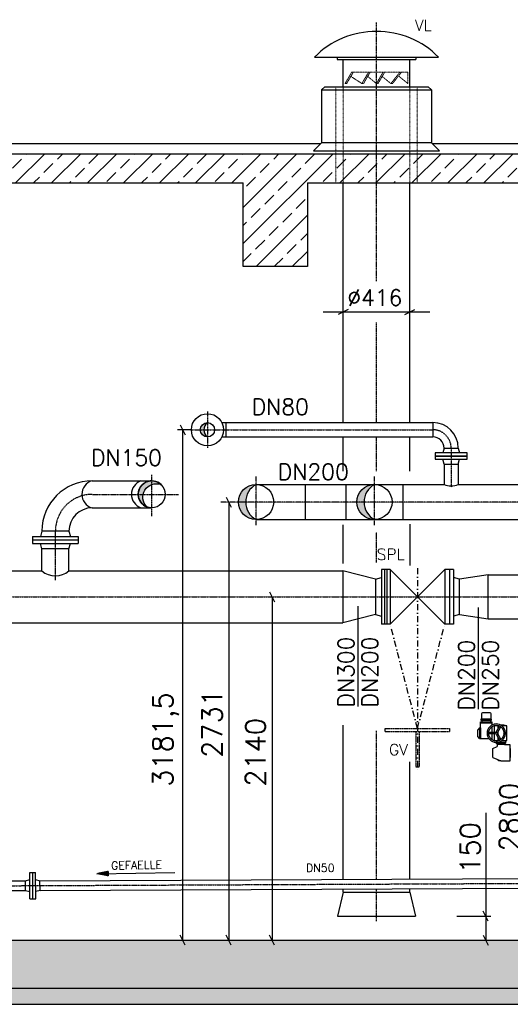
# Model space of a CAD drawing. Header units: millimetres. Extents: x -197187 to 241957296, y -45270 to 70505.
# Tile 14 of 116: x -44799 to -41744, y -34554 to -28416. Entities that reach past the tile are written whole.
import ezdxf
from ezdxf.enums import TextEntityAlignment as Align

# ---------------------------------------------------------------- set-up
doc = ezdxf.new("R2010")
doc.units = ezdxf.units.MM
doc.header["$LTSCALE"] = 0.5
for name, pattern in [('DASHDOT', [1, 0.5, -0.25, 0, -0.25]), ('DOT', [0.25, 0, -0.25]), ('HIDDEN', [0.375, 0.25, -0.125]), ('JIS_02_1.0', [2, 1, -1])]:
    doc.linetypes.add(name, pattern=pattern)
for name, color, linetype in [('21', 7, 'Continuous'), ('41', 7, 'Continuous'), ('42', 7, 'Continuous'), ('BEMAßUNG', 7, 'Continuous'), ('P-MU050ENTL', 7, 'Continuous'), ('P-MU150AUSL', 7, 'Continuous'), ('P-MU150EINL', 7, 'Continuous'), ('P-MU200AUSL', 7, 'Continuous'), ('P-MU200EINL', 7, 'Continuous'), ('P-MU300AUSL', 7, 'Continuous')]:
    doc.layers.add(name, color=color, linetype=linetype)
doc.styles.add('ROMANS', font='ROMANS', dxfattribs={"height": 0.2})
pattern_1 = [(45, (0, -547.8195476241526), (-112.2532015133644, 112.2532015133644), []), (45, (112.25325, -547.8195476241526), (-112.2532015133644, 112.2532015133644), [79.375, -39.6875])]

# ---------------------------------------------------------------- blocks, each defined once
blk = doc.blocks.new('FPFEIL')
at = {"layer": '41', "color": 7, "linetype": 'Continuous'}
for p, q in [((-99.99980000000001, 18.5851), (-92.9259, 18.5851)), ((-99.99980000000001, 15.7051), (-78.52590000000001, 15.7051)), ((-99.99980000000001, 12.8251), (-64.1259, 12.8251)), ((-99.99980000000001, 12.8251), (-64.1259, 12.8251)), ((-99.99980000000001, 9.9452), (-49.7259, 9.9452)), ((-99.99980000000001, 7.0652), (-35.3259, 7.0652)), ((-99.99980000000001, 4.1852), (-20.926, 4.1852)), ((-99.99980000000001, 4.1852), (-20.926, 4.1852)), ((-99.99980000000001, 1.3052), (-6.526000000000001, 1.3052)), ((-99.99980000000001, -1.5748), (-7.874000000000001, -1.5748)), ((-99.99980000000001, -4.454800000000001), (-22.274, -4.454800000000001)), ((-99.99980000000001, -4.454800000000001), (-22.274, -4.454800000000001)), ((-99.99980000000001, -7.3348), (-36.6739, -7.3348)), ((-99.99980000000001, -10.2148), (-51.0739, -10.2148)), ((-99.99980000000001, -13.0948), (-65.4739, -13.0948)), ((-99.99980000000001, -13.0948), (-65.4739, -13.0948)), ((-99.99980000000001, -15.9748), (-79.8739, -15.9748)), ((-99.99980000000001, -18.8548), (-94.2739, -18.8548))]:
    blk.add_line(p, q, dxfattribs=at)
blk.add_lwpolyline([(0, 0), (-99.99980000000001, -20), (-99.99980000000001, 20), (0, 0)], close=True, dxfattribs=at)

msp = doc.modelspace()

# ---------------------------------------------------------------- hatches: boundary and pattern name
at = {"lineweight": 5}
h = msp.add_hatch(dxfattribs=at)
h.set_pattern_fill('ANSI33', color=256, scale=25)
h.set_pattern_definition(pattern_1)
h.paths.add_polyline_path([(-42919.43366847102, -29253.74736641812), (-51876.86621399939, -29253.74736641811), (-51876.86621399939, -29433.81965384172), (-47546.93366847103, -29433.81965384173), (-47546.93366847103, -29954.48541023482), (-47146.93366847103, -29954.48541023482), (-47146.93366847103, -29433.81965384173), (-43406.93366847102, -29433.81965384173), (-43406.93366847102, -29954.48541023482), (-43006.93366847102, -29954.48541023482), (-43006.93366847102, -29433.81965384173), (-42919.43366847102, -29433.81965384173)])
h.paths.add_polyline_path([(-42829.43366847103, -29253.74736641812), (-42919.43366847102, -29253.74736641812), (-42919.43366847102, -29433.81965384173), (-42829.43366847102, -29433.81965384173)])
h.paths.add_polyline_path([(-42576.93366847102, -29253.74736641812), (-42829.43366847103, -29253.74736641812), (-42829.43366847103, -29433.81965384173), (-42576.93366847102, -29433.81965384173)])
h.paths.add_polyline_path([(-42324.43366847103, -29253.74736641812), (-42576.93366847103, -29253.74736641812), (-42576.93366847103, -29433.81965384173), (-42324.43366847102, -29433.81965384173)])
h.paths.add_polyline_path([(-42234.43366847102, -29253.74736641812), (-42324.43366847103, -29253.74736641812), (-42324.43366847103, -29433.81965384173), (-42234.43366847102, -29433.81965384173)])
h.paths.add_polyline_path([(-38686.22144018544, -29433.81965384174), (-38686.22144018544, -29253.74736641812), (-42234.43366847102, -29253.74736641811), (-42234.43366847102, -29433.81965384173)])
h = msp.add_hatch(dxfattribs=at)
h.set_pattern_fill('ANSI33', color=256, scale=25)
h.set_pattern_definition(pattern_1)
h.paths.add_polyline_path([(-51726.93366847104, -29453.81965384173), (-51706.93366847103, -29433.81965384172), (-51496.93366847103, -29433.81965384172), (-51476.93366847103, -29453.81965384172), (-51476.93366847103, -34153.71763020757), (-39076.93366847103, -34153.71763020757), (-39076.93366847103, -29453.81965384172), (-39056.93366847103, -29433.81965384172), (-38846.93366847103, -29433.81965384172), (-38826.93366847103, -29453.81965384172), (-38826.93366847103, -34453.71763020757), (-51726.93366847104, -34453.71763020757)])
h = msp.add_hatch(dxfattribs=at)
h.set_pattern_fill('ANSI36', color=256, scale=10)
h.set_pattern_definition([(45, (0, -99923.99949339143), (16.83798022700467, 61.73926083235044), [79.375, -15.875, 0, -15.875])])
h.paths.add_polyline_path([(-38626.93366847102, -34453.71763020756), (-51926.93366847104, -34453.71763020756), (-51926.93366847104, -34553.71763020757), (-38626.93366847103, -34553.71763020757)])
at = {"layer": 'P-MU150AUSL', "linetype": 'Continuous'}
h = msp.add_hatch(color=256, dxfattribs=at)
edge = h.paths.add_edge_path()
edge.add_arc((-43976.93366812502, -31374.7176303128), 84.1499998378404, 46.44137522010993, 249.6511863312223)
edge.add_arc((-43948.20806847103, -31392.63513020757), 84.15000000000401, 69.65118611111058, 226.4413749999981, ccw=False)
at = {"layer": 'P-MU200EINL'}
h = msp.add_hatch(color=256, dxfattribs=at)
h.dxf.hatch_style = 1
h.paths.add_polyline_path([(-43629.93366847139, -30927.79603020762), (-43629.93366847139, -30927.76763020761, 0.4142135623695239), (-43674.38366847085, -30972.2176302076), (-43651.48103670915, -30972.2176302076, -0.2294684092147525)])
h.paths.add_polyline_path([(-43651.48103670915, -30972.2176302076), (-43674.38366847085, -30972.2176302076, 0.4139764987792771), (-43629.96964867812, -31016.66761564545, -0.2295193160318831)])
h = msp.add_hatch(color=256, dxfattribs=at)
h.dxf.hatch_style = 1
h.paths.add_polyline_path([(-43326.93366847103, -31313.19603020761, 0.4142135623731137), (-43436.48366847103, -31422.74603020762), (-43391.63918843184, -31422.74603020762, -0.2732703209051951)])
h = msp.add_hatch(color=256, dxfattribs=at)
h.dxf.hatch_style = 1
h.paths.add_polyline_path([(-42589.67667683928, -31313.19603020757, 0.4142135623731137), (-42699.22667683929, -31422.74603020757), (-42654.3821968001, -31422.74603020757, -0.2732703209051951)])
h = msp.add_hatch(color=256, dxfattribs=at)
h.dxf.hatch_style = 1
h.paths.add_polyline_path([(-43391.63918843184, -31422.74603020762), (-43436.48366847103, -31422.74603020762, 0.4142135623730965), (-43326.93366847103, -31532.29603020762, -0.2732703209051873)])
h = msp.add_hatch(color=256, dxfattribs=at)
h.dxf.hatch_style = 1
h.paths.add_polyline_path([(-42654.3821968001, -31422.74603020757), (-42699.22667683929, -31422.74603020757, 0.4142135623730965), (-42589.67667683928, -31532.29603020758, -0.2732703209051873)])

# ---------------------------------------------------------------- linework, layer by layer
for p, q in [((-42919.43366847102, -28853.81965384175), (-42899.43366847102, -28833.81965384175)), ((-42899.43366847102, -28833.81965384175), (-42254.43366847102, -28833.81965384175)), ((-42234.43366847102, -28853.81965384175), (-42254.43366847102, -28833.81965384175)), ((-42919.43366847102, -28853.81965384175), (-42234.43366847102, -28853.81965384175)), ((-42919.43366847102, -28853.81965384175), (-42919.43366847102, -28863.18363365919)), ((-42919.43366847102, -28863.18363365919), (-42919.43366847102, -29183.81965384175)), ((-42234.43366847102, -28853.81965384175), (-42234.43366847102, -28863.18363365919)), ((-42234.43366847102, -28863.18363365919), (-42234.43366847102, -29183.81965384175)), ((-51876.86621399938, -29188.58134020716), (-42924.19535483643, -29188.58134020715)), ((-42919.43366847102, -29183.81965384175), (-42969.43366847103, -29233.81965384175)), ((-42234.43366847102, -29183.81965384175), (-42919.43366847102, -29183.81965384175)), ((-42234.43366847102, -29183.81965384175), (-42184.43366847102, -29233.81965384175)), ((-42229.67198210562, -29188.58134020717), (-38686.22144018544, -29188.58134020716)), ((-42969.43366847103, -29233.81965384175), (-42184.43366847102, -29233.81965384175)), ((-43406.93366847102, -29954.48541023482), (-43406.93366847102, -29433.81965384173)), ((-43006.93366847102, -29433.81965384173), (-43006.93366847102, -29954.48541023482)), ((-43006.93366847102, -29954.48541023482), (-43406.93366847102, -29954.48541023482)), ((-41934.40176192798, -32830.53666373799), (-41945.86250075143, -32841.99740256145)), ((-41934.40176192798, -32830.53666373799), (-41928.67139251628, -32830.53666373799)), ((-41934.40176192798, -32830.53666373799), (-41934.40176192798, -32896.4359119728)), ((-41930.18604012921, -32830.53666373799), (-41930.18604012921, -32896.4359119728)), ((-41928.67139251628, -32830.53666373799), (-41928.67139251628, -32793.70526057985)), ((-41928.67139251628, -32793.70526057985), (-41857.70498495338, -32793.70526057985)), ((-41928.67139251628, -32799.43562999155), (-41857.70498495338, -32799.43562999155)), ((-41926.13781285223, -32779.42806611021), (-41860.23856461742, -32779.42806611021)), ((-41857.70498495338, -32793.70526057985), (-41857.70498495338, -32812.95436004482)), ((-41857.70498495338, -32822.96166236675), (-41857.70498495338, -32858.4862878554)), ((-41842.14281439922, -32858.4862878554), (-41842.14281439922, -32816.83744038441)), ((-41832.47452074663, -32856.59089396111), (-41810.78678772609, -32819.02663846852)), ((-41823.8142667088, -32861.59089396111), (-41802.12653368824, -32824.02663846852)), ((-41819.22133675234, -32833.63570592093), (-41819.22133675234, -32816.83744038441)), ((-41945.86250075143, -32884.97517314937), (-41945.86250075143, -32841.99740256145)), ((-41934.40176192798, -32896.4359119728), (-41945.86250075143, -32884.97517314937)), ((-41934.40176192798, -32896.4359119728), (-41877.56528824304, -32896.4359119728)), ((-41835.75743927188, -32858.4862878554), (-41879.132905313, -32858.4862878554)), ((-41835.75743927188, -32868.4862878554), (-41879.132905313, -32868.4862878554)), ((-41866.55414232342, -32896.4359119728), (-41857.70498495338, -32896.4359119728)), ((-41857.70498495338, -32868.4862878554), (-41857.70498495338, -32904.01091334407)), ((-41842.14281439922, -32910.13513532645), (-41842.14281439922, -32868.4862878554)), ((-41832.47452074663, -32870.38168174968), (-41810.78678772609, -32907.94593724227)), ((-41823.8142667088, -32865.38168174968), (-41802.12653368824, -32902.94593724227)), ((-41819.22133675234, -32873.3368697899), (-41819.22133675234, -32853.63570592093)), ((-41819.22133675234, -32910.13513532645), (-41819.22133675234, -32893.3368697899)), ((-41852.45747934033, -32958.03738314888), (-41824.95170616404, -32946.31617298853)), ((-41852.45747934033, -33015.34107726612), (-41852.45747934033, -32958.03738314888)), ((-41773.37838145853, -32922.67911537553), (-41830.68207557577, -32922.67911537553)), ((-41830.68207557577, -32926.45868371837), (-41824.95170616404, -32932.1890531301)), ((-41824.95170616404, -32932.1890531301), (-41779.10875087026, -32932.1890531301)), ((-41824.95170616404, -32932.1890531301), (-41824.95170616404, -32946.31617298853)), ((-41773.37838145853, -32926.45868371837), (-41779.10875087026, -32932.1890531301)), ((-41779.10875087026, -32932.1890531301), (-41779.10875087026, -32936.54849785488)), ((-41852.45747934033, -33015.34107726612), (-41802.03022851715, -33036.82996256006)), ((-41817.18241002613, -33036.82996256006), (-41817.18241002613, -33030.37306703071)), ((-41802.03022851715, -33036.82996256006), (-41817.18241002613, -33036.82996256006))]:
    msp.add_line(p, q)
at = {"linetype": 'JIS_02_1.0', "lineweight": 18, "ltscale": 3}
for p, q in [((-42829.43366847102, -28833.81965384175), (-42829.43366847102, -29433.81965384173)), ((-42784.93366847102, -29433.81965384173), (-42784.93366847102, -28833.81965384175)), ((-42368.93366847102, -29433.81965384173), (-42368.93366847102, -28833.81965384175)), ((-42324.43366847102, -28833.81965384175), (-42324.43366847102, -29433.81965384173))]:
    msp.add_line(p, q, dxfattribs=at)
for points in [[(-38686.22144018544, -29253.74736641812), (-51876.86621399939, -29253.74736641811), (-51876.86621399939, -29433.81965384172), (-47546.93366847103, -29433.81965384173)], [(-47146.93366847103, -29433.81965384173), (-43406.93366847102, -29433.81965384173)], [(-43006.93366847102, -29433.81965384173), (-38686.22144018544, -29433.81965384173)], [(-41816.66894131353, -32816.83744038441), (-41844.69520983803, -32816.83744038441)], [(-41797.4014747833, -32910.13513532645), (-41764.78282734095, -32910.13513532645), (-41764.78282734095, -32816.83744038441), (-41797.4014747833, -32816.83744038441)], [(-41844.69520983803, -32910.13513532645), (-41816.66894131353, -32910.13513532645)], [(-41773.37838145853, -32910.13513532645), (-41773.37838145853, -32926.45868371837), (-41830.68207557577, -32926.45868371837), (-41830.68207557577, -32920.78998197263)], [(-41830.68207557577, -32912.19442785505), (-41830.68207557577, -32910.13513532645)], [(-41802.03022851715, -33036.82996256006), (-41744.72653439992, -33036.82996256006), (-41744.72653439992, -32936.54849785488), (-41779.10875087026, -32936.54849785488)]]:
    msp.add_lwpolyline(points)
msp.add_lwpolyline([(-41920.92140601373, -32776.56288140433), (-41920.92140601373, -32741.03304561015, -0.414213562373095), (-41915.191036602, -32735.30267619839), (-41871.18534086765, -32735.30267619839, -0.414213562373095), (-41865.45497145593, -32741.03304561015), (-41865.45497145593, -32776.56288140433)], format="xyb", close=True)
for points in [[(-41860.23856461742, -32782.29325081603), (-41860.23856461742, -32776.56288140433), (-41926.13781285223, -32776.56288140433), (-41926.13781285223, -32782.29325081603)], [(-41865.45497145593, -32793.70526057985), (-41865.45497145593, -32782.29325081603), (-41920.92140601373, -32782.29325081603), (-41920.92140601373, -32793.70526057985)], [(-41742.43438663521, -33015.34107726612), (-41742.43438663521, -32958.03738314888), (-41744.72653439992, -32958.03738314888), (-41744.72653439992, -33015.34107726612)]]:
    msp.add_lwpolyline(points, close=True)
for centre, radius in [((-41830.68207557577, -32863.4862878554), 7.124557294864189), ((-41777.67615851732, -32863.4862878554), 5.571192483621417), ((-41777.67615851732, -32863.4862878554), 3.311783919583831)]:
    msp.add_circle(centre, radius)
for centre, radius, start, end in [((-41830.68207557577, -32863.4862878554), 57.30369411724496, 3.686082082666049, 356.313917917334), ((-41830.68207557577, -32863.4862878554), 48.70813999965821, 3.998239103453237, 356.0017608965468), ((-41830.68207557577, -33265.1971123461), 453.1766833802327, 93.3843464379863, 93.4185732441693), ((-41830.68207557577, -33265.1971123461), 453.1766833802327, 81.63861668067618, 86.61565356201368)]:
    msp.add_arc(centre, radius, start, end)
at = {"layer": '21', "linetype": 'Continuous', "ltscale": 10}
for p, q in [((-42909.93366847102, -30237.51123020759), (-42243.93366847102, -30237.51123020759)), ((-42753.68366847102, -30221.88623020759), (-42816.18366847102, -30253.13623020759)), ((-42400.18366847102, -30253.13623020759), (-42337.68366847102, -30221.88623020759)), ((-42784.93366847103, -33853.71733020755), (-42819.43366847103, -34003.71763020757)), ((-42784.93366847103, -33853.71733020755), (-42368.93366847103, -33853.71803020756)), ((-42368.93366847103, -33853.71803020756), (-42334.43366847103, -34003.71763020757)), ((-42819.43366847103, -34003.71763020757), (-42334.43366847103, -34003.71763020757)), ((-51476.93366847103, -34153.71763020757), (-39076.93366847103, -34153.71763020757))]:
    msp.add_line(p, q, dxfattribs=at)
at = {"layer": '41', "linetype": 'DASHDOT', "ltscale": 10}
for p, q in [((-42576.93366847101, -30046.12886558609), (-42576.93366847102, -28433.12492724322)), ((-42576.93366847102, -30927.7676302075), (-42576.93366847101, -30303.56525885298)), ((-42576.93366847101, -31229.73923020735), (-42576.93366847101, -31016.66763020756)), ((-42576.933668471, -31799.8652994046), (-42576.933668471, -31609.61388458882)), ((-42576.933668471, -33773.97453600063), (-42576.933668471, -32847.44833293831)), ((-42576.933668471, -34036.02923814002), (-42576.933668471, -33834.27513714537))]:
    msp.add_line(p, q, dxfattribs=at)
at = {"layer": '41', "linetype": 'Continuous', "ltscale": 10}
for p, q in [((-42962.18366847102, -28648.81965384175), (-42191.68366847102, -28648.81965384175)), ((-42822.18366847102, -28648.81965384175), (-42822.18366847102, -28663.81965384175)), ((-42822.18366847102, -28663.81965384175), (-42331.68366847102, -28663.81965384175)), ((-42784.93366847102, -28833.81965384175), (-42784.93366847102, -28663.81965384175)), ((-42368.93366847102, -28833.81965384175), (-42368.93366847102, -28663.81965384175)), ((-42331.68366847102, -28648.81965384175), (-42331.68366847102, -28663.81965384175)), ((-42784.93366847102, -30927.7676302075), (-42784.93366847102, -29433.81965384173)), ((-42368.93366847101, -30927.7676302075), (-42368.93366847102, -29433.81965384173)), ((-42784.93366847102, -31229.73923020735), (-42784.93366847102, -31016.66763020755)), ((-42368.93366847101, -31229.73923020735), (-42368.93366847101, -31016.66763020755)), ((-42784.93366847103, -31805.48998008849), (-42784.93366847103, -31565.44329587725)), ((-42368.93366847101, -31559.96805107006), (-42368.93366847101, -31817.69333861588)), ((-42784.93366847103, -33774.91571912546), (-42784.93366847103, -32812.8110067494)), ((-42368.93366847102, -33773.0333528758), (-42368.93366847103, -33043.14911054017)), ((-42784.93366847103, -33853.71733020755), (-42784.93366847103, -33835.21631364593)), ((-42368.93366847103, -33853.71803020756), (-42368.93366847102, -33833.33396064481)), ((-51926.93366847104, -34453.71763020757), (-38626.93366847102, -34453.71763020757)), ((-51726.93366847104, -34453.71763020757), (-38826.93366847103, -34453.71763020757)), ((-51926.93366847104, -34553.71763020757), (-38626.93366847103, -34553.71763020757))]:
    msp.add_line(p, q, dxfattribs=at)
at = {"layer": '41', "linetype": 'HIDDEN', "lineweight": 5, "ltscale": 5}
for p, q in [((-42732.18366847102, -28743.81965384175), (-42772.59816847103, -28813.81965384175)), ((-42722.18366847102, -28743.81965384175), (-42762.59816847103, -28813.81965384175)), ((-42667.34816847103, -28813.81965384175), (-42736.97636847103, -28769.44145384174)), ((-42732.18366847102, -28743.81965384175), (-42381.68366847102, -28743.81965384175)), ((-42626.93366847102, -28743.81965384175), (-42667.34816847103, -28813.81965384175)), ((-42616.93366847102, -28743.81965384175), (-42657.34816847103, -28813.81965384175)), ((-42577.34816847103, -28813.81965384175), (-42631.72636847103, -28769.44145384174)), ((-42536.93366847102, -28743.81965384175), (-42577.34816847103, -28813.81965384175)), ((-42526.93366847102, -28743.81965384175), (-42567.34816847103, -28813.81965384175)), ((-42487.34816847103, -28813.81965384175), (-42541.72636847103, -28769.44145384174)), ((-42431.68366847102, -28743.81965384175), (-42487.34816847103, -28813.81965384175)), ((-42421.68366847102, -28743.81965384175), (-42477.34816847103, -28813.81965384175)), ((-42381.68366847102, -28813.81965384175), (-42436.32466847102, -28769.17865384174)), ((-42381.68366847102, -28743.81965384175), (-42381.68366847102, -28813.81965384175)), ((-42772.59816847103, -28813.81965384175), (-42762.59816847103, -28813.81965384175)), ((-42667.34816847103, -28813.81965384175), (-42657.34816847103, -28813.81965384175)), ((-42577.34816847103, -28813.81965384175), (-42567.34816847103, -28813.81965384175)), ((-42487.34816847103, -28813.81965384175), (-42477.34816847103, -28813.81965384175))]:
    msp.add_line(p, q, dxfattribs=at)
at = {"layer": '41', "linetype": 'Continuous', "ltscale": 10}
msp.add_ellipse((-42576.93366849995, -28973.81965384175), major_axis=(-519.0173612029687, 6.355919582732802e-14), ratio=0.9344581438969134, start_param=3.875940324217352, end_param=5.548837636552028, dxfattribs=at)
at = {"layer": 'BEMAßUNG', "linetype": 'Continuous', "ltscale": 10}
for p, q in [((-43732.92936641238, -30972.24603020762), (-43816.09796641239, -30972.24603020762)), ((-43800.47296641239, -30940.99603020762), (-43769.22296641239, -31003.49603020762)), ((-43784.84796641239, -30972.24603020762), (-43784.84796641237, -34153.71763020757)), ((-43512.55866847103, -31391.46763020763), (-43481.30866847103, -31453.9676302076)), ((-43496.93366847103, -31422.71763020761), (-43496.93366847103, -34153.71763020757)), ((-43242.55866847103, -31982.46763020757), (-43211.30866847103, -32044.96763020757)), ((-43226.93366847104, -32013.71763020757), (-43226.93366847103, -34153.71763020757)), ((-41896.93366847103, -33360.56308929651), (-41896.93366847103, -34153.71763020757)), ((-42076.93366847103, -34003.71763020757), (-41865.68366847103, -34003.71763020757)), ((-41881.30866847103, -34034.96763020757), (-41912.55866847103, -33972.46763020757)), ((-43769.22296641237, -34184.96763020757), (-43800.47296641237, -34122.46763020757)), ((-43481.30866847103, -34184.96763020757), (-43512.55866847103, -34122.46763020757)), ((-43211.30866847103, -34184.96763020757), (-43242.55866847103, -34122.46763020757)), ((-41912.55866847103, -34122.46763020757), (-41881.30866847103, -34184.96763020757))]:
    msp.add_line(p, q, dxfattribs=at)
at = {"layer": 'P-MU050ENTL', "linetype": 'Continuous', "ltscale": 10}
for p, q in [((-44736.27236847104, -33731.39233020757), (-44700.27266847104, -33731.22943020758)), ((-44735.52596847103, -33896.39063020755), (-44736.27236847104, -33731.39233020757)), ((-44717.52616847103, -33896.30913020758), (-44718.27256847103, -33731.31083020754)), ((-44699.52626847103, -33896.22773020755), (-44700.27266847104, -33731.22943020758)), ((-44319.09776847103, -33740.48563020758), (-43833.89496847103, -33731.25413020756)), ((-46098.78366847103, -33789.91053020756), (-44763.03526847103, -33783.86643020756)), ((-44763.03526847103, -33783.86393020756), (-44736.06876847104, -33776.39183020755)), ((-44762.76246847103, -33844.16323020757), (-44763.03526847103, -33783.86393020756)), ((-44762.76246847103, -33844.16323020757), (-44763.03526847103, -33783.86393020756)), ((-44700.06906847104, -33776.22893020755), (-44673.03626847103, -33783.45673020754)), ((-44673.03626847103, -33783.45923020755), (-41533.06836847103, -33769.25113020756)), ((-44672.76346847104, -33843.75603020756), (-44673.03626847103, -33783.45673020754)), ((-47992.93366847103, -33858.78203020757), (-44762.76246847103, -33844.16583020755)), ((-44762.76246847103, -33844.16323020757), (-44735.72956847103, -33851.39113020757)), ((-44672.76346847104, -33843.75603020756), (-44699.72986847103, -33851.22823020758)), ((-44672.76346847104, -33843.75853020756), (-41532.79556847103, -33829.55053020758)), ((-44735.52596847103, -33896.39063020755), (-44699.52626847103, -33896.22773020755))]:
    msp.add_line(p, q, dxfattribs=at)
at = {"layer": 'P-MU050ENTL', "linetype": 'DASHDOT', "ltscale": 10}
msp.add_line((-49352.78366847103, -33834.78483020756), (-41408.92316847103, -33798.83963020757), dxfattribs=at)
at = {"layer": 'P-MU150AUSL', "linetype": 'Continuous', "ltscale": 10}
for p, q in [((-44347.93366847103, -31290.56763020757), (-43976.93366847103, -31290.56763020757)), ((-44347.93366847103, -31458.86763020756), (-43976.93366847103, -31458.86763020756)), ((-44661.08356847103, -31603.71763020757), (-44669.92586847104, -31636.71763020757)), ((-44492.78356847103, -31603.71763020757), (-44661.08356847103, -31603.71763020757)), ((-44492.78356847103, -31603.71763020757), (-44483.94126847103, -31636.71763020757)), ((-44719.43356847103, -31636.71763020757), (-44719.43356847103, -31680.71763020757)), ((-44719.43356847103, -31636.71763020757), (-44434.43356847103, -31636.71763020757)), ((-44719.43356847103, -31658.71763020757), (-44434.43356847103, -31658.71763020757)), ((-44434.43356847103, -31636.71763020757), (-44434.43356847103, -31680.71763020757)), ((-44719.43356847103, -31680.71763020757), (-44434.43356847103, -31680.71763020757)), ((-44661.08356847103, -31713.71763020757), (-44669.92586847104, -31680.71763020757)), ((-44492.78356847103, -31713.71763020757), (-44661.08356847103, -31713.71763020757)), ((-44661.08356847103, -31851.71763020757), (-44661.08356847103, -31713.71763020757)), ((-44492.78356847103, -31713.71763020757), (-44483.94126847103, -31680.71763020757)), ((-44492.78356847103, -31851.71763020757), (-44492.78356847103, -31713.71763020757))]:
    msp.add_line(p, q, dxfattribs=at)
at = {"layer": 'P-MU150AUSL', "linetype": 'DASHDOT', "ltscale": 10}
for p, q in [((-43976.93366847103, -31509.85443020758), (-43976.93366847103, -31251.11003020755)), ((-44347.93366847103, -31374.71763020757), (-43809.07496847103, -31374.71763020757)), ((-44576.93356847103, -31908.85763020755), (-44576.93356847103, -31603.71763020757))]:
    msp.add_line(p, q, dxfattribs=at)
at = {"layer": 'P-MU150AUSL', "linetype": 'Continuous', "ltscale": 10}
msp.add_lwpolyline([(-43918.94620491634, -31313.73667768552, 1.226228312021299), (-44006.19553202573, -31453.6160827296, -0.8155088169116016), (-43918.94620421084, -31313.73667775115)], format="xyb", dxfattribs=at)
msp.add_circle((-43976.93366847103, -31374.71763020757), 84.15, dxfattribs=at)
for centre, radius, start, end in [((-44347.93366847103, -31603.71763020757), 313.15, 90, 180), ((-44325.30343973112, -31374.71763020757), 87.13982873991, 105.0522722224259, 254.9477277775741), ((-44014.44753034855, -31374.71763020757), 89.28613812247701, 109.5284666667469, 250.4715333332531), ((-44347.93366847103, -31603.71763020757), 144.85, 90, 180)]:
    msp.add_arc(centre, radius, start, end, dxfattribs=at)
at = {"layer": 'P-MU150AUSL', "linetype": 'DASHDOT', "ltscale": 10}
msp.add_arc((-44347.93356847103, -31603.71763020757), 229, 90, 180, dxfattribs=at)
at = {"layer": 'P-MU150EINL', "linetype": 'DASHDOT', "ltscale": 10}
for p, q in [((-43629.93366847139, -30858.21763020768), (-43629.93366847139, -31086.21763020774)), ((-43732.92936641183, -30972.21763020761), (-42225.93366847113, -30972.21763020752)), ((-42111.93366847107, -31086.21763020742), (-42111.93366847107, -31329.71684227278)), ((-43326.93366847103, -31566.88723020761), (-43326.93366847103, -31262.82853020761)), ((-42589.67667683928, -31566.88723020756), (-42589.67667683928, -31262.82853020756)), ((-40581.96206847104, -31422.71763020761), (-43546.96206847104, -31422.71763020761))]:
    msp.add_line(p, q, dxfattribs=at)
msp.add_arc((-42225.93366847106, -31086.21763020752), 114, 0, 90, dxfattribs=at)
at = {"layer": 'P-MU200AUSL', "linetype": 'Continuous', "ltscale": 10}
for p, q in [((-42545.93366847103, -31843.71763020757), (-42545.93366847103, -32183.71763020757)), ((-42521.93366847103, -31843.71763020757), (-42545.93366847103, -31843.71763020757)), ((-42527.47859992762, -31843.71763020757), (-42527.47859992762, -32183.71763020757)), ((-42491.93366847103, -31843.71773020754), (-42521.93366847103, -31843.71773020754)), ((-42512.92832937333, -31843.71763020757), (-42512.92832937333, -32183.71763020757)), ((-42151.93366847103, -31843.71763020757), (-42491.93376847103, -32183.71763020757)), ((-42491.93366847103, -31843.71773020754), (-42491.93376847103, -32183.71763020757)), ((-42151.93366847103, -32183.71763020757), (-42491.93366847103, -31843.71773020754)), ((-42151.93366847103, -31843.71763020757), (-42151.93366847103, -32183.71763020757)), ((-42097.93366847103, -31843.71773020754), (-42151.93366847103, -31843.71763020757)), ((-42121.93366847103, -31843.71773020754), (-42121.93376847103, -32183.71763020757)), ((-42097.93366847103, -31843.71773020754), (-42097.93376847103, -32183.71763020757)), ((-42583.93366847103, -31904.16763020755), (-42545.93366847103, -31893.98563020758)), ((-42583.93366847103, -31904.16763020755), (-42583.93366847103, -32123.26763020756)), ((-42059.93366847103, -31904.16763020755), (-42097.93366847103, -31893.98563020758)), ((-41881.93366847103, -31877.21763020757), (-42059.93366847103, -31904.16763020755)), ((-42059.93366847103, -32123.26763020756), (-42059.93366847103, -31904.16763020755)), ((-41881.93366847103, -31877.21763020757), (-41518.48366847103, -31877.21763020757)), ((-41881.93366847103, -32150.21763020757), (-41881.93366847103, -31877.21763020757)), ((-41943.45046847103, -32080.62673020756), (-41943.45046847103, -32713.33016053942)), ((-42583.93366847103, -32123.26763020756), (-42545.93366847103, -32133.44963020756)), ((-42059.93376847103, -32123.26763020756), (-42097.93366847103, -32133.44963020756)), ((-42059.93366847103, -32123.26763020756), (-41881.93366847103, -32150.21763020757)), ((-41881.93366847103, -32150.21763020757), (-41086.51206847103, -32150.21763020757)), ((-42097.93376847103, -32183.71763020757), (-42151.93366847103, -32183.71763020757)), ((-42521.93366847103, -32853.71763020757), (-42521.93366847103, -32833.71763020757)), ((-42121.93366847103, -32833.71763020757), (-42121.93366847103, -32853.71763020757)), ((-42331.93366847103, -33073.71763020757), (-42311.93366847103, -33073.71763020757))]:
    msp.add_line(p, q, dxfattribs=at)
at = {"layer": 'P-MU200AUSL', "linetype": 'DASHDOT', "ltscale": 10}
for p, q in [((-42521.93366847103, -32833.71763020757), (-42121.93366847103, -32833.71763020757)), ((-42521.93366847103, -32853.71763020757), (-42121.93366847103, -32853.71763020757)), ((-42331.93366847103, -32853.71763020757), (-42331.93366847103, -33073.71763020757)), ((-42311.93366847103, -32853.71763020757), (-42311.93366847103, -33073.71763020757))]:
    msp.add_line(p, q, dxfattribs=at)
at = {"layer": 'P-MU200EINL'}
for p, q in [((-43540.35578336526, -30927.76763020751), (-42225.93366847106, -30927.76763020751)), ((-43515.93366847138, -30927.76763020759), (-43515.93366847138, -31016.66763020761)), ((-42225.93366847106, -30927.76763020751), (-42225.93366847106, -31016.6676302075)), ((-43540.35578336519, -31016.66763020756), (-42225.93366847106, -31016.66763020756)), ((-42156.38366847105, -31086.21763020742), (-42164.43366847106, -31116.21763020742)), ((-42156.38366847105, -31086.21763020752), (-42067.48366847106, -31086.21763020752)), ((-42067.48366847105, -31086.21763020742), (-42059.43366847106, -31116.21763020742)), ((-42156.38366847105, -31186.21763020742), (-42164.43366847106, -31156.21763020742)), ((-42067.48366847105, -31186.21763020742), (-42059.43366847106, -31156.21763020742)), ((-42156.38366847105, -31186.21763020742), (-42067.48366847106, -31186.21763020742)), ((-42156.38366847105, -31186.21763020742), (-42156.38366847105, -31313.1676302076)), ((-42067.48366847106, -31186.21763020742), (-42067.48366847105, -31313.04219277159)), ((-43326.96206847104, -31313.16763020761), (-42156.41206847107, -31313.1676302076)), ((-43021.93366847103, -31313.16763020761), (-43021.93366847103, -31532.26763020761)), ((-42767.6766768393, -31313.19603020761), (-42767.6766768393, -31532.29603020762)), ((-42412.35412095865, -31313.19603020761), (-42412.35412095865, -31532.29603020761)), ((-42067.7249941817, -31313.26188495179), (-40581.96206847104, -31313.1676302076)), ((-43326.96206847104, -31532.26763020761), (-41086.51206847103, -31532.26763020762))]:
    msp.add_line(p, q, dxfattribs=at)
at = {"layer": 'P-MU200EINL', "linetype": 'DASHDOT', "ltscale": 150}
for p, q in [((-42321.93366847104, -31834.23923020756), (-42321.93366847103, -33106.86856183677)), ((-42321.93366847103, -32833.71763020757), (-42491.93376847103, -32183.71763020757)), ((-42321.93366847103, -32833.71763020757), (-42151.93366847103, -32183.71763020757))]:
    msp.add_line(p, q, dxfattribs=at)
at = {"layer": 'P-MU200EINL'}
for points in [[(-42211.93366847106, -31136.21763020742), (-42011.93366847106, -31136.21763020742), (-42011.93366847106, -31116.21763020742), (-42211.93366847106, -31116.21763020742)], [(-42211.93366847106, -31156.21763020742), (-42011.93366847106, -31156.21763020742), (-42011.93366847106, -31136.21763020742), (-42211.93366847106, -31136.21763020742)]]:
    msp.add_lwpolyline(points, close=True, dxfattribs=at)
for centre, radius in [((-43629.93366847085, -30972.21763020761), 100), ((-43629.93366847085, -30972.21763020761), 44.44999999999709), ((-43326.96206847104, -31422.71763020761), 109.5500000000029), ((-42589.67667683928, -31422.74603020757), 109.5500000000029)]:
    msp.add_circle(centre, radius, dxfattribs=at)
for centre, radius, start, end in [((-43594.85948681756, -30972.24603020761), 56.6215570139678, 128.2759277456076, 231.7240722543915), ((-42225.93366847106, -31086.21763020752), 158.4500000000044, 0, 90), ((-42225.93366847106, -31086.21763020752), 69.55000000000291, 0, 90), ((-43266.54934429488, -31422.74603020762), 125.0898441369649, 118.8636999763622, 241.136300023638), ((-42529.29235266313, -31422.74603020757), 125.0898441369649, 118.8636999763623, 241.1363000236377), ((-42111.93366847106, -31213.04071075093), 109.5499999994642, 246.0618153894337, 293.8163991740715)]:
    msp.add_arc(centre, radius, start, end, dxfattribs=at)
at = {"layer": 'P-MU300AUSL', "linetype": 'Continuous', "ltscale": 10}
for p, q in [((-45042.78366847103, -31851.71763020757), (-44661.08356847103, -31851.71763020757)), ((-44492.78356847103, -31851.71763020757), (-42786.93366847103, -31851.71763020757)), ((-42786.93366847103, -31851.71763020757), (-42786.93366847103, -32175.71763020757)), ((-42583.93366847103, -31904.16763020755), (-42786.93366847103, -31851.71763020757)), ((-42694.20606847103, -32070.75463020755), (-42694.20606847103, -32697.80171154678)), ((-42583.93366847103, -32123.26763020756), (-42786.93366847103, -32175.71763020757)), ((-45642.78366847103, -32175.71763020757), (-42786.93366847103, -32175.71763020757)), ((-42521.93366847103, -32183.71763020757), (-42545.93366847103, -32183.71763020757)), ((-42491.93376847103, -32183.71763020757), (-42521.93366847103, -32183.71763020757))]:
    msp.add_line(p, q, dxfattribs=at)
at = {"layer": 'P-MU300AUSL', "linetype": 'DASHDOT', "ltscale": 10}
msp.add_line((-49183.11086847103, -32013.71763020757), (-41086.51206847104, -32013.71763020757), dxfattribs=at)
at = {"layer": 'P-MU300AUSL', "linetype": 'Continuous', "ltscale": 10}
msp.add_arc((-44576.93356847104, -31754.0199632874), 128.9420669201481, 229.260669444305, 310.739330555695, dxfattribs=at)

# ---------------------------------------------------------------- block references
at = {"layer": 'P-MU050ENTL', "linetype": 'Continuous', "ltscale": 10, "xscale": 0.7000028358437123, "yscale": 0.7000028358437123, "rotation": 181.0901492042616}
msp.add_blockref('FPFEIL', (-44319.09776847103, -33740.48563020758), dxfattribs=at)

# ---------------------------------------------------------------- texts
at = {"layer": '42', "linetype": 'Continuous', "ltscale": 10, "style": 'ROMANS'}
msp.add_text('VL', height=70, dxfattribs=at).set_placement((-42337.5044867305, -28485.8063306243))
at = {"layer": 'BEMAßUNG', "linetype": 'Continuous', "ltscale": 10, "style": 'ROMANS'}
for s, p in [('2731', (-43601.0966569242, -33017.39873020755)), ('3181,5', (-43908.45108027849, -33197.78699415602)), ('2140', (-43331.0966569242, -33197.39873020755)), ('2800', (-41747.74834273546, -33601.42079748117)), ('150', (-41993.32890023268, -33739.55423792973))]:
    msp.add_text(s, height=125, rotation=90, dxfattribs=at).set_placement(p, align=Align.MIDDLE_LEFT)
at = {"layer": 'P-MU050ENTL', "linetype": 'DOT', "ltscale": 10, "style": 'ROMANS'}
msp.add_text('GEFAELLE', height=50, rotation=1.09, dxfattribs=at).set_placement((-44230.02636847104, -33713.90493020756))
at = {"layer": 'P-MU050ENTL', "linetype": 'Continuous', "ltscale": 10, "style": 'ROMANS'}
msp.add_text('DN50', height=50, dxfattribs=at).set_placement((-43016.31666847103, -33728.71283020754))
at = {"layer": 'P-MU150AUSL', "linetype": 'Continuous', "ltscale": 10, "style": 'ROMANS'}
msp.add_text('%%C416', height=100, dxfattribs=at).set_placement((-42758.79367467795, -30098.6851303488), align=Align.TOP_LEFT)
for s, height, p in [('DN80', 100, (-43354.2216799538, -30879.20942246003)), ('DN150', 100, (-44354.8386799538, -31196.1858224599)), ('DN200', 100, (-43191.20666543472, -31284.73114008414)), ('SPL', 70, (-42575.20688636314, -31783.82555003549))]:
    msp.add_text(s, height=height, dxfattribs=at).set_placement(p)
at = {"layer": 'P-MU150EINL', "linetype": 'Continuous', "ltscale": 10, "style": 'ROMANS'}
for s, p in [('DN300', (-42716.93366847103, -32703.1894925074)), ('DN200', (-42568.50086317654, -32703.1894925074)), ('DN200', (-41966.93366847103, -32722.52120757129)), ('DN250', (-41817.70680617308, -32722.52120757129))]:
    msp.add_text(s, height=100, rotation=90, dxfattribs=at).set_placement(p)
at = {"layer": 'P-MU200AUSL', "linetype": 'Continuous', "ltscale": 10, "style": 'ROMANS'}
msp.add_text('GV', height=70, dxfattribs=at).set_placement((-42498.80081169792, -33001.10663208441))

doc.saveas('drawing.dxf')
